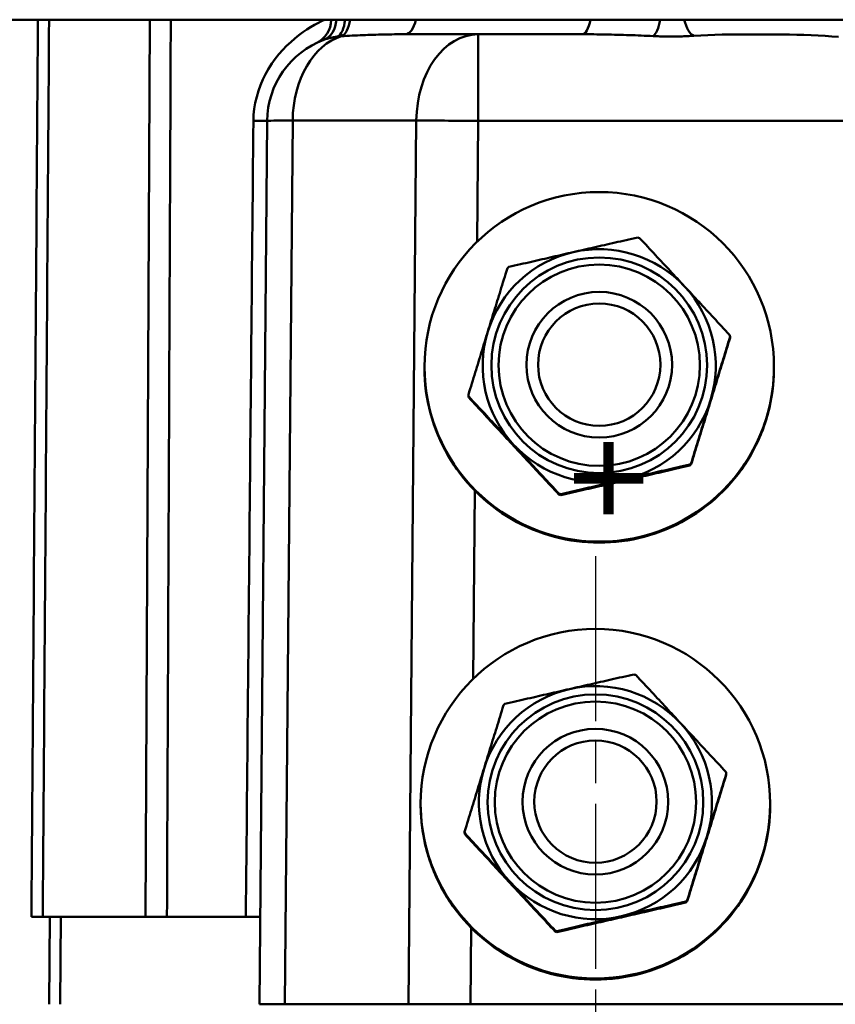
# Model space of a CAD drawing. Header units: millimetres. Extents: x 50 to 454, y 72 to 392.
# Tile 3 of 26: x 114 to 142, y 105 to 139. Entities that reach past the tile are written whole.
import ezdxf

# ---------------------------------------------------------------- set-up
doc = ezdxf.new("R2010")
doc.units = ezdxf.units.MM
doc.linetypes.add('CHAIN', pattern=[0.3543, 0.2362, -0.0295, 0.0591, -0.0295])
doc.linetypes.add('LONG_DASH_DOTTED', pattern=[0.3001, 0.2362, -0.0295, 0.0049, -0.0295])
for name, color, linetype, lineweight in [('Arêtes tangentes visibles(GABARIT)', 7, 'Continuous', 50), ('Arêtes visibles(GABARIT)', 7, 'Continuous', 50), ('Cotes(GABARIT)', 7, 'Continuous', 25), ('Marque de centre(GABARIT)', 7, 'LONG_DASH_DOTTED', 25), ('Symboles(GABARIT)', 7, 'Continuous', 25)]:
    doc.layers.add(name, color=color, linetype=linetype, lineweight=lineweight)
doc.styles.add('Arial', font='arial.ttf')
doc.styles.add('Courant-BSI', font='arial.ttf')
doc.dimstyles.new('MS-Relais', dxfattribs={"dimtxt": 3.5, "dimasz": 2.5, "dimexe": 2, "dimexo": 2, "dimgap": 0.3, "dimtad": 1, "dimtoh": 1, "dimrnd": 1e-08, "dimtxsty": 'Courant-BSI', "dimcen": 0.09, "dimdle": 6, "dimclrd": 7, "dimclre": 7, "dimclrt": 7, "dimazin": 2, "dimtfac": 0.571429, "dimtmove": 0, "dimatfit": 3, "dimfxl": 1, "dimtolj": 1, "dimlwd": 25, "dimlwe": 25, "dimarcsym": 0})

# ---------------------------------------------------------------- blocks, each defined once
blk = doc.blocks.new('*D17')
at = {"layer": 'Cotes(GABARIT)', "color": 7, "linetype": 'Continuous', "lineweight": 25}
for p, q in [((80.657, 112.534), (80.657, 72.462)), ((232.657, 106.784), (232.657, 72.462)), ((83.157, 74.462), (230.157, 74.462))]:
    blk.add_line(p, q, dxfattribs=at)
at = {"layer": 'Cotes(GABARIT)', "color": 7, "linetype": 'Continuous'}
for points in [[(83.157, 74.879), (83.157, 74.045), (80.657, 74.462)], [(230.157, 74.879), (230.157, 74.045), (232.657, 74.462)]]:
    blk.add_solid(points, dxfattribs=at)
at = {"layer": 'Defpoints', "color": 0, "linetype": 'Continuous'}
for p in [(80.657, 114.534), (232.657, 108.784), (232.657, 74.462)]:
    blk.add_point(p, dxfattribs=at)
at = {"layer": 'Cotes(GABARIT)', "color": 7, "linetype": 'Continuous', "lineweight": 25, "insert": (152.974, 78.336), "char_height": 3.5, "attachment_point": 1, "style": 'Courant-BSI'}
blk.add_mtext('\\A1;152', dxfattribs=at)
blk = doc.blocks.new('*D27')
at = {"layer": 'Cotes(GABARIT)', "color": 7, "linetype": 'Continuous', "lineweight": 25}
for p, q in [((80.657, 112.534), (80.657, 85.897)), ((156.657, 99.815), (156.657, 85.897)), ((154.157, 87.897), (83.157, 87.897))]:
    blk.add_line(p, q, dxfattribs=at)
at = {"layer": 'Cotes(GABARIT)', "color": 7, "linetype": 'Continuous'}
for points in [[(83.157, 88.314), (83.157, 87.481), (80.657, 87.897)], [(154.157, 88.314), (154.157, 87.481), (156.657, 87.897)]]:
    blk.add_solid(points, dxfattribs=at)
at = {"layer": 'Defpoints', "color": 0, "linetype": 'Continuous'}
for p in [(80.657, 114.534), (156.657, 101.815), (80.657, 87.897)]:
    blk.add_point(p, dxfattribs=at)
at = {"layer": 'Cotes(GABARIT)', "color": 7, "linetype": 'Continuous', "lineweight": 25, "insert": (116.687, 91.697), "char_height": 3.5, "attachment_point": 1, "style": 'Courant-BSI'}
blk.add_mtext('\\A1; \\fArial|b0|i0;\\H3.5000;=', dxfattribs=at)

msp = doc.modelspace()

# ---------------------------------------------------------------- linework, layer by layer
at = {"layer": 'Arêtes tangentes visibles(GABARIT)'}
for p, q in [((118.9101, 138.5343), (118.7571, 107.7343)), ((130.1754, 138.0343), (130.1754, 135.0605)), ((123.5466, 104.7343), (123.8113, 135.0713)), ((123.8113, 135.0713), (128.0543, 135.0713)), ((128.0543, 135.0713), (127.7895, 104.7343)), ((130.1392, 130.9063), (130.1754, 135.0605)), ((130.1754, 135.0605), (183.1395, 135.0605)), ((130.0083, 115.9074), (130.0647, 122.368)), ((115.4749, 107.7343), (115.451, 104.7343)), ((115.8282, 104.7343), (115.8521, 107.7343)), ((129.9108, 104.7343), (129.9338, 107.3692))]:
    msp.add_line(p, q, dxfattribs=at)
at = {"layer": 'Arêtes tangentes visibles(GABARIT)', "flags": 128}
for points in [[(115.0655, 138.5343), (115.0618, 138.0294), (115.0582, 137.5244), (115.0545, 137.0195), (115.0508, 136.5146), (115.0472, 136.0097), (115.0435, 135.5048), (115.0398, 134.9999), (115.0362, 134.4949), (115.0325, 133.99), (115.0288, 133.4851), (115.0252, 132.9802), (115.0215, 132.4753), (115.0178, 131.9703), (115.0142, 131.4654), (115.0105, 130.9605), (115.0068, 130.4556), (115.0031, 129.9507), (114.9995, 129.4458), (114.9958, 128.9408), (114.9921, 128.4359), (114.9885, 127.931), (114.9848, 127.4261), (114.9811, 126.9212), (114.9775, 126.4162), (114.9738, 125.9113), (114.9701, 125.4064), (114.9664, 124.9015), (114.9628, 124.3966), (114.9591, 123.8917), (114.9554, 123.3867), (114.9518, 122.8818), (114.9481, 122.3769), (114.9444, 121.872), (114.9407, 121.3671), (114.9371, 120.8621), (114.9334, 120.3572), (114.9297, 119.8523), (114.9261, 119.3474), (114.9224, 118.8425), (114.9187, 118.3376), (114.915, 117.8326), (114.9114, 117.3277), (114.9077, 116.8228), (114.904, 116.3179), (114.9003, 115.813), (114.8967, 115.308), (114.893, 114.8031), (114.8893, 114.2982), (114.8857, 113.7933), (114.882, 113.2884), (114.8783, 112.7835), (114.8746, 112.2785), (114.871, 111.7736), (114.8673, 111.2687), (114.8636, 110.7638), (114.8599, 110.2589), (114.8563, 109.7539), (114.8526, 109.249), (114.8489, 108.7441), (114.8452, 108.2392), (114.8416, 107.7343)], [(115.2312, 107.7343), (115.2348, 108.2392), (115.2383, 108.7441), (115.2419, 109.249), (115.2454, 109.7539), (115.249, 110.2589), (115.2526, 110.7638), (115.2561, 111.2687), (115.2597, 111.7736), (115.2632, 112.2785), (115.2668, 112.7835), (115.2703, 113.2884), (115.2739, 113.7933), (115.2774, 114.2982), (115.281, 114.8031), (115.2846, 115.308), (115.2881, 115.813), (115.2917, 116.3179), (115.2952, 116.8228), (115.2988, 117.3277), (115.3023, 117.8326), (115.3059, 118.3376), (115.3095, 118.8425), (115.313, 119.3474), (115.3166, 119.8523), (115.3201, 120.3572), (115.3237, 120.8621), (115.3272, 121.3671), (115.3308, 121.872), (115.3344, 122.3769), (115.3379, 122.8818), (115.3415, 123.3867), (115.345, 123.8917), (115.3486, 124.3966), (115.3521, 124.9015), (115.3557, 125.4064), (115.3592, 125.9113), (115.3628, 126.4162), (115.3664, 126.9212), (115.3699, 127.4261), (115.3735, 127.931), (115.377, 128.4359), (115.3806, 128.9408), (115.3841, 129.4458), (115.3877, 129.9507), (115.3912, 130.4556), (115.3948, 130.9605), (115.3984, 131.4654), (115.4019, 131.9703), (115.4055, 132.4753), (115.409, 132.9802), (115.4126, 133.4851), (115.4161, 133.99), (115.4197, 134.4949), (115.4232, 134.9999), (115.4268, 135.5048), (115.4304, 136.0097), (115.4339, 136.5146), (115.4375, 137.0195), (115.441, 137.5244), (115.4446, 138.0294), (115.4481, 138.5343)], [(119.4943, 107.7343), (119.4964, 108.2392), (119.4986, 108.7441), (119.5007, 109.249), (119.5029, 109.7539), (119.505, 110.2589), (119.5072, 110.7638), (119.5093, 111.2687), (119.5114, 111.7736), (119.5136, 112.2785), (119.5157, 112.7835), (119.5179, 113.2884), (119.52, 113.7933), (119.5222, 114.2982), (119.5243, 114.8031), (119.5265, 115.308), (119.5286, 115.813), (119.5308, 116.3179), (119.5329, 116.8228), (119.5351, 117.3277), (119.5372, 117.8326), (119.5394, 118.3376), (119.5415, 118.8425), (119.5437, 119.3474), (119.5458, 119.8523), (119.548, 120.3572), (119.5501, 120.8621), (119.5523, 121.3671), (119.5545, 121.872), (119.5566, 122.3769), (119.5588, 122.8818), (119.5609, 123.3867), (119.5631, 123.8917), (119.5652, 124.3966), (119.5674, 124.9015), (119.5695, 125.4064), (119.5717, 125.9113), (119.5739, 126.4162), (119.576, 126.9212), (119.5782, 127.4261), (119.5803, 127.931), (119.5825, 128.4359), (119.5846, 128.9408), (119.5868, 129.4458), (119.589, 129.9507), (119.5911, 130.4556), (119.5933, 130.9605), (119.5954, 131.4654), (119.5976, 131.9703), (119.5998, 132.4753), (119.6019, 132.9802), (119.6041, 133.4851), (119.6062, 133.99), (119.6084, 134.4949), (119.6106, 134.9999), (119.6127, 135.5048), (119.6149, 136.0097), (119.6171, 136.5146), (119.6192, 137.0195), (119.6214, 137.5244), (119.6236, 138.0294), (119.6257, 138.5343)], [(124.9081, 138.5343), (124.797, 138.4809), (124.6793, 138.4207), (124.5559, 138.3531), (124.4276, 138.2777), (124.2951, 138.1941), (124.1592, 138.1016), (124.0208, 137.9998), (123.8813, 137.8882), (123.7418, 137.7671), (123.6037, 137.6365), (123.4683, 137.4968), (123.3369, 137.3481), (123.2108, 137.1907), (123.0912, 137.0248), (122.9795, 136.8506), (122.8774, 136.6693), (122.7853, 136.4817), (122.7039, 136.2888), (122.6334, 136.0912), (122.5745, 135.8898), (122.5274, 135.6852), (122.4927, 135.4783), (122.4707, 135.2698), (122.462, 135.0605)], [(124.8814, 137.8441), (124.8972, 137.8499), (124.9133, 137.8556), (124.9297, 137.8612), (124.9464, 137.8667), (124.9635, 137.8721), (124.9809, 137.8773), (124.9986, 137.8825), (125.0165, 137.8875), (125.0348, 137.8925), (125.0534, 137.8973), (125.0723, 137.902), (125.0914, 137.9066), (125.1108, 137.9111), (125.1304, 137.9155), (125.1503, 137.9197), (125.1705, 137.9238), (125.1909, 137.9278), (125.2115, 137.9316), (125.2323, 137.9354), (125.2533, 137.939), (125.2745, 137.9424), (125.296, 137.9458), (125.3176, 137.949), (125.3395, 137.9521)], [(125.3395, 137.9521), (125.3457, 137.9529), (125.3518, 137.9538), (125.358, 137.9546), (125.3642, 137.9554), (125.3704, 137.9561), (125.3766, 137.9569), (125.3828, 137.9576), (125.389, 137.9584), (125.3952, 137.9591), (125.4014, 137.9598), (125.4076, 137.9605), (125.4138, 137.9611), (125.42, 137.9618), (125.4262, 137.9624), (125.4324, 137.963), (125.4386, 137.9636), (125.4448, 137.9642), (125.451, 137.9647), (125.4572, 137.9653), (125.4634, 137.9658), (125.4696, 137.9663), (125.4759, 137.9668), (125.4821, 137.9673), (125.4883, 137.9678)], [(125.4883, 137.9678), (125.5788, 137.973), (125.6694, 137.978), (125.7601, 137.9828), (125.8508, 137.9874), (125.9415, 137.9918), (126.0323, 137.996), (126.1232, 138), (126.2141, 138.0038), (126.3051, 138.0074), (126.3961, 138.0108), (126.4871, 138.0139), (126.5782, 138.0169), (126.6694, 138.0196), (126.7606, 138.0221), (126.8518, 138.0244), (126.9431, 138.0264), (127.0345, 138.0282), (127.1259, 138.0298), (127.2173, 138.0312), (127.3088, 138.0323), (127.4003, 138.0331), (127.4918, 138.0338), (127.5834, 138.0342), (127.6751, 138.0343)], [(133.7433, 138.0343), (133.8447, 138.0342), (133.9461, 138.0338), (134.0476, 138.0332), (134.1491, 138.0324), (134.2506, 138.0313), (134.3522, 138.03), (134.4538, 138.0285), (134.5555, 138.0267), (134.6571, 138.0247), (134.7588, 138.0225), (134.8605, 138.0201), (134.9623, 138.0175), (135.064, 138.0147), (135.1657, 138.0117), (135.2675, 138.0084), (135.3692, 138.005), (135.4709, 138.0014), (135.5727, 137.9975), (135.6744, 137.9935), (135.7761, 137.9893), (135.8777, 137.9849), (135.9794, 137.9803), (136.081, 137.9756), (136.1826, 137.9706)], [(136.1826, 137.9706), (136.2394, 137.9679), (136.2968, 137.9655), (136.3547, 137.9632), (136.4131, 137.9612), (136.472, 137.9595), (136.5311, 137.9581), (136.5905, 137.9569), (136.65, 137.956), (136.7096, 137.9555), (136.7692, 137.9553), (136.8286, 137.9554), (136.888, 137.9558), (136.9473, 137.9565), (137.0065, 137.9575), (137.0655, 137.9588), (137.1244, 137.9603), (137.183, 137.9622), (137.2413, 137.9643), (137.2992, 137.9667), (137.3566, 137.9693), (137.4134, 137.9721), (137.4695, 137.9751), (137.5249, 137.9783), (137.5796, 137.9816)], [(137.5795, 137.9823), (137.8184, 137.9963), (138.0615, 138.0074), (138.3084, 138.0159), (138.5585, 138.022), (138.8112, 138.0261), (139.066, 138.0285), (139.3224, 138.0296), (139.5797, 138.0295), (139.8374, 138.0286), (140.095, 138.0271), (140.3519, 138.0255), (140.6077, 138.0238), (140.862, 138.0212), (141.1143, 138.0173), (141.3639, 138.0117), (141.6102, 138.0039), (141.8525, 137.9935), (142.0902, 137.9799), (142.3226, 137.9628), (142.5495, 137.9414)], [(122.462, 135.0605), (122.4572, 134.5544), (122.4524, 134.0484), (122.4476, 133.5423), (122.4428, 133.0363), (122.438, 132.5303), (122.4332, 132.0242), (122.4284, 131.5182), (122.4237, 131.0121), (122.4189, 130.5061), (122.4141, 130.0001), (122.4093, 129.494), (122.4045, 128.988), (122.3997, 128.4819), (122.3949, 127.9759), (122.3901, 127.4698), (122.3853, 126.9638), (122.3805, 126.4578), (122.3757, 125.9517), (122.3709, 125.4457), (122.3661, 124.9396), (122.3613, 124.4336), (122.3565, 123.9276), (122.3517, 123.4215), (122.3469, 122.9155), (122.3421, 122.4094), (122.3373, 121.9034), (122.3325, 121.3974), (122.3277, 120.8913), (122.3229, 120.3853), (122.3181, 119.8792), (122.3133, 119.3732), (122.3085, 118.8672), (122.3036, 118.3611), (122.2988, 117.8551), (122.294, 117.349), (122.2892, 116.843), (122.2844, 116.337), (122.2796, 115.8309), (122.2748, 115.3249), (122.27, 114.8188), (122.2652, 114.3128), (122.2603, 113.8068), (122.2555, 113.3007), (122.2507, 112.7947), (122.2459, 112.2886), (122.2411, 111.7826), (122.2363, 111.2766), (122.2315, 110.7705), (122.2266, 110.2645), (122.2218, 109.7584), (122.217, 109.2524), (122.2122, 108.7464), (122.2074, 108.2403), (122.2025, 107.7343)]]:
    msp.add_lwpolyline(points, dxfattribs=at)
at = {"layer": 'Arêtes tangentes visibles(GABARIT)'}
for centre, major_axis, ratio, start_param, end_param in [((124.2037, 138.6414), (0.4322, -0.9018), 0.9155493, 0, 1.0483129), ((124.5311, 138.7808), (0.3503, -0.9366), 0.7443522, 0, 1.0429326), ((125.1418, 138.9247), (0.1365, -0.9906), 0.4578083, 0.1380766, 1.1035427), ((125.3402, 138.9456), (0.073, -0.9973), 0.4577846, 0.1673192, 1.1124164), ((127.6751, 139.0343), (0, -1), 0.4250226, 0, 1.0471976), ((133.7433, 139.0343), (0, -1), 0.3360329, 0, 1.0471976), ((136.1826, 138.9494), (-0.0659, -0.9978), 0.3001876, 0.2164726, 1.1616015), ((137.5796, 138.9641), (0.0823, -0.9966), 0.3977213, 5.1251622, 6.0784291), ((125.9325, 135.0343), (0, 3), 0.7071068, 0.2109556, 1.5584553), ((130.1754, 135.0343), (0, 3), 0.7071068, 0, 1.5584553), ((121.9326, 135.0692), (1, -0.0087), 0.0048409, 5.2702709, 6.2831853), ((125.9325, 135.0343), (-2.9999, 0.0262), 0.0087262, 5.4978252, 6.2831853), ((130.1754, 135.0343), (2.9999, -0.0262), 0.0087262, 1.5708725, 2.3562326)]:
    msp.add_ellipse(centre, major_axis=major_axis, ratio=ratio, start_param=start_param, end_param=end_param, dxfattribs=at)
for centre, major_axis in [((134.335, 126.6707), (3.7014, 0)), ((134.335, 126.6725), (3.4552, 0)), ((134.2042, 111.6718), (3.7014, 0)), ((134.2042, 111.6736), (3.4552, 0))]:
    msp.add_ellipse(centre, major_axis=major_axis, ratio=0.9999619, dxfattribs=at)
at = {"layer": 'Arêtes visibles(GABARIT)'}
for p, q in [((109.3051, 138.5343), (204.0099, 138.5343)), ((130.1754, 138.0343), (127.6751, 138.0343)), ((133.7433, 138.0343), (130.1754, 138.0343)), ((122.9326, 135.0605), (122.6679, 104.7343)), ((138.8264, 127.6145), (138.8264, 127.6469)), ((128.335, 126.6175), (128.335, 126.6088)), ((128.335, 126.5913), (128.335, 126.5826)), ((131.835, 126.6725), (131.835, 126.6882)), ((136.835, 126.6725), (136.835, 126.6882)), ((140.335, 126.6175), (140.335, 126.6088)), ((140.335, 126.5913), (140.335, 126.5826)), ((129.8437, 125.6265), (129.8437, 125.6589)), ((129.8584, 125.595), (129.8584, 125.5627)), ((137.4416, 123.2281), (137.4416, 123.2605)), ((137.4896, 123.3051), (137.4896, 123.2727)), ((132.9503, 122.2341), (132.9503, 122.2665)), ((133.0129, 122.2472), (133.0129, 122.2148)), ((138.6955, 112.6157), (138.6955, 112.648)), ((128.2042, 111.6187), (128.2042, 111.6099)), ((128.2042, 111.5925), (128.2042, 111.5838)), ((131.7042, 111.6736), (131.7042, 111.6894)), ((136.7042, 111.6736), (136.7042, 111.6894)), ((140.2042, 111.6187), (140.2042, 111.6099)), ((140.2042, 111.5925), (140.2042, 111.5838)), ((129.7128, 110.6277), (129.7128, 110.66)), ((129.7275, 110.5962), (129.7275, 110.5638)), ((137.3107, 108.2292), (137.3107, 108.2616)), ((137.3587, 108.3062), (137.3587, 108.2738)), ((114.8416, 107.7343), (115.4749, 107.7343)), ((115.8521, 107.7343), (115.4749, 107.7343)), ((115.8521, 107.7343), (122.6941, 107.7343)), ((132.8194, 107.2352), (132.8194, 107.2676)), ((132.882, 107.2483), (132.882, 107.216)), ((123.5466, 104.7343), (122.6679, 104.7343)), ((123.5466, 104.7343), (127.7895, 104.7343)), ((129.9108, 104.7343), (127.7895, 104.7343)), ((129.9108, 104.7343), (183.4042, 104.7343))]:
    msp.add_line(p, q, dxfattribs=at)
at = {"layer": 'Arêtes visibles(GABARIT)', "flags": 128}
for points in [[(133.4429, 130.555), (133.5317, 130.5753), (133.6204, 130.5956), (133.7089, 130.6158), (133.7974, 130.636), (133.8858, 130.6562), (133.9744, 130.6764), (134.063, 130.6966), (134.1519, 130.7169), (134.241, 130.7372), (134.3305, 130.7576), (134.4204, 130.778), (134.5107, 130.7986), (134.6016, 130.8192), (134.6931, 130.84), (134.7852, 130.861), (134.8781, 130.8821), (134.9718, 130.9033), (135.0665, 130.9248), (135.162, 130.9465), (135.2586, 130.9684), (135.3564, 130.9905), (135.4553, 131.0129), (135.5556, 131.0356), (135.6572, 131.0586)], [(135.7198, 131.0393), (135.7908, 130.9632), (135.8608, 130.8881), (135.9298, 130.814), (135.9981, 130.7407), (136.0655, 130.6683), (136.1323, 130.5967), (136.1983, 130.5258), (136.2638, 130.4555), (136.3286, 130.3858), (136.393, 130.3167), (136.4568, 130.2481), (136.5203, 130.1799), (136.5833, 130.1121), (136.6461, 130.0447), (136.7085, 129.9776), (136.7708, 129.9107), (136.8328, 129.8439), (136.8947, 129.7774), (136.9565, 129.7109), (137.0183, 129.6444), (137.08, 129.578), (137.1418, 129.5115), (137.2037, 129.4449), (137.2658, 129.3781)], [(131.2285, 130.0453), (131.3301, 130.0688), (131.4304, 130.092), (131.5293, 130.1149), (131.6271, 130.1375), (131.7237, 130.1598), (131.8193, 130.1818), (131.9139, 130.2037), (132.0076, 130.2253), (132.1005, 130.2467), (132.1927, 130.2679), (132.2841, 130.289), (132.375, 130.3099), (132.4654, 130.3307), (132.5552, 130.3514), (132.6447, 130.372), (132.7338, 130.3924), (132.8227, 130.4129), (132.9114, 130.4332), (132.9999, 130.4535), (133.0884, 130.4738), (133.1768, 130.4941), (133.2653, 130.5144), (133.354, 130.5347), (133.4429, 130.555)], [(130.5121, 127.8328), (130.5389, 127.92), (130.5657, 128.0069), (130.5924, 128.0936), (130.6191, 128.1803), (130.6458, 128.267), (130.6726, 128.3537), (130.6993, 128.4406), (130.7261, 128.5276), (130.753, 128.6149), (130.78, 128.7026), (130.8072, 128.7906), (130.8344, 128.879), (130.8619, 128.968), (130.8895, 129.0575), (130.9173, 129.1477), (130.9453, 129.2386), (130.9736, 129.3303), (131.0022, 129.4229), (131.031, 129.5164), (131.0602, 129.6109), (131.0897, 129.7066), (131.1196, 129.8033), (131.1498, 129.9014), (131.1805, 130.0007)], [(137.2658, 129.3781), (137.3278, 129.3113), (137.3897, 129.2446), (137.4515, 129.1781), (137.5133, 129.1116), (137.575, 129.045), (137.6369, 128.9784), (137.6988, 128.9117), (137.7608, 128.8449), (137.823, 128.7778), (137.8855, 128.7104), (137.9482, 128.6428), (138.0113, 128.5748), (138.0748, 128.5063), (138.1386, 128.4374), (138.203, 128.368), (138.2678, 128.298), (138.3333, 128.2274), (138.3993, 128.1561), (138.466, 128.0841), (138.5335, 128.0113), (138.6017, 127.9376), (138.6708, 127.863), (138.7408, 127.7874), (138.8117, 127.7108)], [(129.8437, 125.6589), (129.8744, 125.7588), (129.9047, 125.8573), (129.9345, 125.9545), (129.964, 126.0506), (129.9932, 126.1455), (130.022, 126.2394), (130.0506, 126.3323), (130.0789, 126.4244), (130.1069, 126.5156), (130.1348, 126.6061), (130.1624, 126.696), (130.1898, 126.7852), (130.2171, 126.8739), (130.2442, 126.9621), (130.2712, 127.0499), (130.2981, 127.1374), (130.3249, 127.2246), (130.3517, 127.3116), (130.3784, 127.3984), (130.4051, 127.4852), (130.4318, 127.572), (130.4585, 127.6588), (130.4853, 127.7457), (130.5121, 127.8328)], [(138.8264, 127.6469), (138.7957, 127.5475), (138.7654, 127.4495), (138.7356, 127.3527), (138.7061, 127.2571), (138.6769, 127.1626), (138.648, 127.0691), (138.6195, 126.9765), (138.5912, 126.8848), (138.5632, 126.7939), (138.5353, 126.7037), (138.5077, 126.6141), (138.4803, 126.5252), (138.453, 126.4367), (138.4259, 126.3487), (138.3989, 126.2611), (138.372, 126.1738), (138.3452, 126.0868), (138.3184, 125.9999), (138.2917, 125.9132), (138.265, 125.8265), (138.2383, 125.7398), (138.2116, 125.653), (138.1848, 125.5661), (138.158, 125.479)], [(138.158, 125.4406), (138.1848, 125.5277), (138.2116, 125.6147), (138.2383, 125.7015), (138.265, 125.7882), (138.2917, 125.875), (138.3184, 125.9619), (138.3452, 126.0489), (138.372, 126.1361), (138.3989, 126.2235), (138.4259, 126.3114), (138.453, 126.3996), (138.4803, 126.4883), (138.5077, 126.5775), (138.5353, 126.6673), (138.5632, 126.7578), (138.5912, 126.849), (138.6195, 126.9411), (138.648, 127.034), (138.6769, 127.1279), (138.7061, 127.2229), (138.7356, 127.3189), (138.7654, 127.4162), (138.7957, 127.5147), (138.8264, 127.6145)], [(131.4043, 123.9338), (131.3423, 124.0005), (131.2804, 124.0672), (131.2186, 124.1337), (131.1568, 124.2001), (131.095, 124.2666), (131.0332, 124.333), (130.9713, 124.3996), (130.9093, 124.4663), (130.8471, 124.5332), (130.7846, 124.6004), (130.7218, 124.6678), (130.6588, 124.7356), (130.5953, 124.8038), (130.5315, 124.8724), (130.4671, 124.9415), (130.4023, 125.0112), (130.3368, 125.0814), (130.2708, 125.1524), (130.2041, 125.224), (130.1366, 125.2964), (130.0684, 125.3697), (129.9993, 125.4438), (129.9293, 125.5189), (129.8584, 125.595)], [(129.8584, 125.5627), (129.9293, 125.486), (129.9993, 125.4104), (130.0684, 125.3358), (130.1366, 125.2622), (130.2041, 125.1893), (130.2708, 125.1173), (130.3368, 125.046), (130.4023, 124.9754), (130.4671, 124.9054), (130.5315, 124.836), (130.5953, 124.7671), (130.6588, 124.6987), (130.7218, 124.6307), (130.7846, 124.563), (130.8471, 124.4957), (130.9093, 124.4286), (130.9713, 124.3617), (131.0332, 124.295), (131.095, 124.2284), (131.1568, 124.1619), (131.2186, 124.0954), (131.2804, 124.0288), (131.3423, 123.9622), (131.4043, 123.8954)], [(138.158, 125.479), (138.1311, 125.3919), (138.1044, 125.3049), (138.0777, 125.2181), (138.051, 125.1314), (138.0243, 125.0446), (137.9975, 124.9577), (137.9708, 124.8707), (137.944, 124.7835), (137.917, 124.6961), (137.89, 124.6083), (137.8629, 124.52), (137.8356, 124.4313), (137.8082, 124.3421), (137.7806, 124.2523), (137.7528, 124.1618), (137.7247, 124.0706), (137.6965, 123.9785), (137.6679, 123.8856), (137.639, 123.7917), (137.6099, 123.6967), (137.5804, 123.6007), (137.5505, 123.5035), (137.5203, 123.4049), (137.4896, 123.3051)], [(137.4896, 123.2727), (137.5203, 123.3721), (137.5505, 123.4701), (137.5804, 123.5669), (137.6099, 123.6625), (137.639, 123.757), (137.6679, 123.8505), (137.6965, 123.9431), (137.7247, 124.0348), (137.7528, 124.1257), (137.7806, 124.2159), (137.8082, 124.3055), (137.8356, 124.3944), (137.8629, 124.4829), (137.89, 124.5709), (137.917, 124.6585), (137.944, 124.7458), (137.9708, 124.8329), (137.9975, 124.9197), (138.0243, 125.0065), (138.051, 125.0931), (138.0777, 125.1798), (138.1044, 125.2666), (138.1311, 125.3535), (138.158, 125.4406)], [(132.9503, 122.2665), (132.8793, 122.3431), (132.8093, 122.4187), (132.7402, 122.4933), (132.672, 122.5669), (132.6045, 122.6398), (132.5378, 122.7118), (132.4718, 122.7831), (132.4063, 122.8537), (132.3415, 122.9237), (132.2771, 122.9931), (132.2133, 123.062), (132.1498, 123.1304), (132.0868, 123.1984), (132.024, 123.2661), (131.9615, 123.3334), (131.8993, 123.4005), (131.8373, 123.4674), (131.7754, 123.5341), (131.7136, 123.6007), (131.6518, 123.6672), (131.59, 123.7337), (131.5282, 123.8003), (131.4663, 123.867), (131.4043, 123.9338)], [(131.4043, 123.8954), (131.4663, 123.8286), (131.5282, 123.762), (131.59, 123.6954), (131.6518, 123.629), (131.7136, 123.5626), (131.7754, 123.4961), (131.8373, 123.4295), (131.8993, 123.3628), (131.9615, 123.2959), (132.024, 123.2287), (132.0868, 123.1613), (132.1498, 123.0935), (132.2133, 123.0253), (132.2771, 122.9567), (132.3415, 122.8876), (132.4063, 122.8179), (132.4718, 122.7477), (132.5378, 122.6768), (132.6045, 122.6051), (132.672, 122.5327), (132.7402, 122.4595), (132.8093, 122.3853), (132.8793, 122.3102), (132.9503, 122.2341)], [(137.4416, 123.2605), (137.3399, 123.2375), (137.2397, 123.2148), (137.1408, 123.1924), (137.043, 123.1702), (136.9464, 123.1483), (136.8508, 123.1266), (136.7562, 123.1052), (136.6625, 123.0839), (136.5696, 123.0628), (136.4774, 123.0419), (136.386, 123.0211), (136.2951, 123.0004), (136.2047, 122.9799), (136.1149, 122.9594), (136.0254, 122.939), (135.9363, 122.9187), (135.8474, 122.8985), (135.7587, 122.8783), (135.6702, 122.8581), (135.5817, 122.8379), (135.4933, 122.8177), (135.4048, 122.7974), (135.3161, 122.7772), (135.2272, 122.7568)], [(135.2272, 122.7184), (135.3161, 122.7388), (135.4048, 122.7591), (135.4933, 122.7794), (135.5817, 122.7996), (135.6702, 122.8199), (135.7587, 122.8402), (135.8474, 122.8606), (135.9363, 122.881), (136.0254, 122.9015), (136.1149, 122.922), (136.2047, 122.9427), (136.2951, 122.9635), (136.386, 122.9844), (136.4774, 123.0055), (136.5696, 123.0267), (136.6625, 123.0482), (136.7562, 123.0698), (136.8508, 123.0916), (136.9464, 123.1137), (137.043, 123.136), (137.1408, 123.1586), (137.2397, 123.1814), (137.3399, 123.2046), (137.4416, 123.2281)], [(135.2272, 122.7568), (135.1384, 122.7365), (135.0497, 122.7162), (134.9612, 122.6959), (134.8727, 122.6756), (134.7843, 122.6554), (134.6957, 122.635), (134.6071, 122.6147), (134.5182, 122.5943), (134.4291, 122.5738), (134.3396, 122.5532), (134.2497, 122.5326), (134.1594, 122.5118), (134.0685, 122.4908), (133.977, 122.4698), (133.8849, 122.4485), (133.792, 122.4271), (133.6982, 122.4055), (133.6036, 122.3837), (133.5081, 122.3616), (133.4114, 122.3393), (133.3137, 122.3167), (133.2147, 122.2939), (133.1145, 122.2707), (133.0129, 122.2472)], [(133.0129, 122.2148), (133.1145, 122.2378), (133.2147, 122.2605), (133.3137, 122.2829), (133.4114, 122.3051), (133.5081, 122.327), (133.6036, 122.3486), (133.6982, 122.3701), (133.792, 122.3914), (133.8849, 122.4125), (133.977, 122.4334), (134.0685, 122.4542), (134.1594, 122.4749), (134.2497, 122.4954), (134.3396, 122.5159), (134.4291, 122.5362), (134.5182, 122.5565), (134.6071, 122.5768), (134.6957, 122.597), (134.7843, 122.6172), (134.8727, 122.6374), (134.9612, 122.6576), (135.0497, 122.6778), (135.1384, 122.6981), (135.2272, 122.7184)], [(133.312, 115.5561), (133.4008, 115.5765), (133.4895, 115.5967), (133.578, 115.617), (133.6665, 115.6372), (133.7549, 115.6574), (133.8435, 115.6776), (133.9321, 115.6978), (134.021, 115.718), (134.1101, 115.7383), (134.1996, 115.7587), (134.2895, 115.7792), (134.3798, 115.7997), (134.4707, 115.8204), (134.5622, 115.8412), (134.6543, 115.8621), (134.7472, 115.8832), (134.8409, 115.9045), (134.9356, 115.9259), (135.0311, 115.9476), (135.1278, 115.9695), (135.2255, 115.9917), (135.3245, 116.0141), (135.4247, 116.0368), (135.5263, 116.0598)], [(135.5889, 116.0405), (135.6599, 115.9644), (135.7299, 115.8893), (135.799, 115.8151), (135.8672, 115.7419), (135.9346, 115.6695), (136.0014, 115.5978), (136.0674, 115.5269), (136.1329, 115.4566), (136.1977, 115.387), (136.2621, 115.3179), (136.3259, 115.2492), (136.3894, 115.1811), (136.4524, 115.1133), (136.5152, 115.0459), (136.5776, 114.9787), (136.6399, 114.9118), (136.7019, 114.8451), (136.7638, 114.7785), (136.8256, 114.712), (136.8874, 114.6456), (136.9492, 114.5791), (137.011, 114.5126), (137.0729, 114.446), (137.1349, 114.3792)], [(131.0976, 115.0465), (131.1992, 115.07), (131.2995, 115.0932), (131.3984, 115.116), (131.4962, 115.1386), (131.5928, 115.1609), (131.6884, 115.183), (131.783, 115.2048), (131.8767, 115.2264), (131.9696, 115.2479), (132.0618, 115.2691), (132.1532, 115.2902), (132.2441, 115.3111), (132.3345, 115.3319), (132.4243, 115.3525), (132.5138, 115.3731), (132.6029, 115.3936), (132.6918, 115.414), (132.7805, 115.4344), (132.869, 115.4547), (132.9575, 115.475), (133.0459, 115.4952), (133.1344, 115.5155), (133.2231, 115.5358), (133.312, 115.5561)], [(130.3812, 112.834), (130.408, 112.9211), (130.4348, 113.008), (130.4615, 113.0948), (130.4882, 113.1815), (130.5149, 113.2681), (130.5417, 113.3549), (130.5684, 113.4417), (130.5952, 113.5288), (130.6221, 113.6161), (130.6492, 113.7037), (130.6763, 113.7917), (130.7036, 113.8801), (130.731, 113.9691), (130.7586, 114.0587), (130.7864, 114.1489), (130.8145, 114.2398), (130.8427, 114.3315), (130.8713, 114.4241), (130.9001, 114.5176), (130.9293, 114.6121), (130.9588, 114.7077), (130.9887, 114.8045), (131.0189, 114.9025), (131.0496, 115.0019)], [(137.1349, 114.3792), (137.1969, 114.3124), (137.2588, 114.2458), (137.3206, 114.1792), (137.3824, 114.1127), (137.4442, 114.0462), (137.506, 113.9796), (137.5679, 113.9129), (137.6299, 113.846), (137.6921, 113.7789), (137.7546, 113.7116), (137.8173, 113.6439), (137.8804, 113.5759), (137.9439, 113.5075), (138.0077, 113.4386), (138.0721, 113.3692), (138.1369, 113.2992), (138.2024, 113.2286), (138.2684, 113.1573), (138.3351, 113.0852), (138.4026, 113.0124), (138.4708, 112.9387), (138.5399, 112.8641), (138.6099, 112.7886), (138.6808, 112.7119)], [(129.7128, 110.66), (129.7435, 110.7599), (129.7738, 110.8584), (129.8036, 110.9557), (129.8331, 111.0517), (129.8623, 111.1466), (129.8912, 111.2405), (129.9197, 111.3335), (129.948, 111.4255), (129.976, 111.5168), (130.0039, 111.6073), (130.0315, 111.6971), (130.0589, 111.7863), (130.0862, 111.875), (130.1133, 111.9632), (130.1403, 112.051), (130.1672, 112.1385), (130.194, 112.2257), (130.2208, 112.3127), (130.2475, 112.3996), (130.2742, 112.4863), (130.3009, 112.5731), (130.3276, 112.6599), (130.3544, 112.7469), (130.3812, 112.834)], [(138.6955, 112.648), (138.6648, 112.5487), (138.6345, 112.4506), (138.6047, 112.3539), (138.5752, 112.2583), (138.546, 112.1637), (138.5171, 112.0702), (138.4886, 111.9777), (138.4603, 111.8859), (138.4323, 111.795), (138.4044, 111.7048), (138.3768, 111.6153), (138.3494, 111.5263), (138.3221, 111.4379), (138.295, 111.3499), (138.268, 111.2622), (138.2411, 111.1749), (138.2143, 111.0879), (138.1875, 111.001), (138.1608, 110.9143), (138.1341, 110.8276), (138.1074, 110.7409), (138.0807, 110.6542), (138.0539, 110.5673), (138.0271, 110.4801)], [(138.0271, 110.4417), (138.0539, 110.5289), (138.0807, 110.6158), (138.1074, 110.7026), (138.1341, 110.7894), (138.1608, 110.8762), (138.1875, 110.963), (138.2143, 111.05), (138.2411, 111.1372), (138.268, 111.2247), (138.295, 111.3125), (138.3221, 111.4007), (138.3494, 111.4894), (138.3768, 111.5786), (138.4044, 111.6685), (138.4323, 111.7589), (138.4603, 111.8502), (138.4886, 111.9422), (138.5171, 112.0352), (138.546, 112.1291), (138.5752, 112.224), (138.6047, 112.3201), (138.6345, 112.4173), (138.6648, 112.5158), (138.6955, 112.6157)], [(131.2734, 108.9349), (131.2114, 109.0017), (131.1495, 109.0683), (131.0877, 109.1348), (131.0259, 109.2013), (130.9641, 109.2677), (130.9023, 109.3342), (130.8404, 109.4008), (130.7784, 109.4675), (130.7162, 109.5344), (130.6537, 109.6015), (130.591, 109.669), (130.5279, 109.7367), (130.4644, 109.8049), (130.4006, 109.8735), (130.3362, 109.9426), (130.2714, 110.0123), (130.2059, 110.0826), (130.1399, 110.1535), (130.0732, 110.2251), (130.0057, 110.2975), (129.9375, 110.3708), (129.8684, 110.4449), (129.7984, 110.52), (129.7275, 110.5962)], [(129.7275, 110.5638), (129.7984, 110.4872), (129.8684, 110.4116), (129.9375, 110.337), (130.0057, 110.2633), (130.0732, 110.1905), (130.1399, 110.1185), (130.2059, 110.0472), (130.2714, 109.9766), (130.3362, 109.9066), (130.4006, 109.8372), (130.4644, 109.7683), (130.5279, 109.6998), (130.591, 109.6318), (130.6537, 109.5642), (130.7162, 109.4968), (130.7784, 109.4297), (130.8404, 109.3629), (130.9023, 109.2962), (130.9641, 109.2296), (131.0259, 109.163), (131.0877, 109.0965), (131.1495, 109.0299), (131.2114, 108.9633), (131.2734, 108.8965)], [(138.0271, 110.4801), (138.0003, 110.393), (137.9735, 110.3061), (137.9468, 110.2193), (137.9201, 110.1325), (137.8934, 110.0457), (137.8666, 109.9589), (137.8399, 109.8719), (137.8131, 109.7847), (137.7862, 109.6972), (137.7591, 109.6094), (137.732, 109.5212), (137.7048, 109.4325), (137.6773, 109.3433), (137.6497, 109.2534), (137.6219, 109.1629), (137.5939, 109.0717), (137.5656, 108.9796), (137.537, 108.8867), (137.5082, 108.7928), (137.479, 108.6979), (137.4495, 108.6018), (137.4196, 108.5046), (137.3894, 108.4061), (137.3587, 108.3062)], [(137.3587, 108.2738), (137.3894, 108.3732), (137.4196, 108.4713), (137.4495, 108.568), (137.479, 108.6636), (137.5082, 108.7582), (137.537, 108.8517), (137.5656, 108.9442), (137.5939, 109.0359), (137.6219, 109.1269), (137.6497, 109.2171), (137.6773, 109.3066), (137.7048, 109.3956), (137.732, 109.484), (137.7591, 109.572), (137.7862, 109.6596), (137.8131, 109.7469), (137.8399, 109.834), (137.8666, 109.9209), (137.8934, 110.0076), (137.9201, 110.0943), (137.9468, 110.181), (137.9735, 110.2677), (138.0003, 110.3546), (138.0271, 110.4417)], [(132.8194, 107.2676), (132.7484, 107.3442), (132.6784, 107.4198), (132.6094, 107.4944), (132.5411, 107.5681), (132.4737, 107.6409), (132.4069, 107.7129), (132.3409, 107.7842), (132.2754, 107.8548), (132.2106, 107.9248), (132.1462, 107.9942), (132.0824, 108.0631), (132.0189, 108.1316), (131.9559, 108.1996), (131.8931, 108.2672), (131.8307, 108.3346), (131.7684, 108.4017), (131.7064, 108.4685), (131.6445, 108.5352), (131.5827, 108.6018), (131.5209, 108.6684), (131.4592, 108.7349), (131.3973, 108.8015), (131.3354, 108.8681), (131.2734, 108.9349)], [(131.2734, 108.8965), (131.3354, 108.8297), (131.3973, 108.7631), (131.4592, 108.6966), (131.5209, 108.6301), (131.5827, 108.5637), (131.6445, 108.4972), (131.7064, 108.4306), (131.7684, 108.3639), (131.8307, 108.297), (131.8931, 108.2299), (131.9559, 108.1624), (132.0189, 108.0947), (132.0824, 108.0265), (132.1462, 107.9579), (132.2106, 107.8888), (132.2754, 107.8191), (132.3409, 107.7488), (132.4069, 107.6779), (132.4737, 107.6063), (132.5411, 107.5338), (132.6094, 107.4606), (132.6784, 107.3865), (132.7484, 107.3114), (132.8194, 107.2352)], [(137.3107, 108.2616), (137.2091, 108.2386), (137.1088, 108.2159), (137.0099, 108.1935), (136.9121, 108.1714), (136.8155, 108.1495), (136.7199, 108.1278), (136.6253, 108.1063), (136.5316, 108.085), (136.4387, 108.064), (136.3465, 108.043), (136.2551, 108.0222), (136.1642, 108.0016), (136.0738, 107.981), (135.984, 107.9606), (135.8945, 107.9402), (135.8054, 107.9199), (135.7165, 107.8996), (135.6278, 107.8794), (135.5393, 107.8592), (135.4508, 107.839), (135.3624, 107.8188), (135.2739, 107.7986), (135.1852, 107.7783), (135.0963, 107.758)], [(135.0963, 107.7196), (135.1852, 107.7399), (135.2739, 107.7602), (135.3624, 107.7805), (135.4508, 107.8008), (135.5393, 107.8211), (135.6278, 107.8414), (135.7165, 107.8617), (135.8054, 107.8821), (135.8945, 107.9026), (135.984, 107.9232), (136.0738, 107.9439), (136.1642, 107.9646), (136.2551, 107.9856), (136.3465, 108.0066), (136.4387, 108.0279), (136.5316, 108.0493), (136.6253, 108.0709), (136.7199, 108.0927), (136.8155, 108.1148), (136.9121, 108.1371), (137.0099, 108.1597), (137.1088, 108.1826), (137.2091, 108.2057), (137.3107, 108.2292)], [(135.0963, 107.758), (135.0075, 107.7376), (134.9188, 107.7173), (134.8303, 107.6971), (134.7418, 107.6768), (134.6534, 107.6565), (134.5648, 107.6362), (134.4762, 107.6158), (134.3873, 107.5954), (134.2982, 107.5749), (134.2087, 107.5544), (134.1188, 107.5337), (134.0285, 107.5129), (133.9376, 107.492), (133.8461, 107.4709), (133.754, 107.4497), (133.6611, 107.4283), (133.5674, 107.4067), (133.4727, 107.3848), (133.3772, 107.3628), (133.2805, 107.3404), (133.1828, 107.3179), (133.0839, 107.295), (132.9836, 107.2718), (132.882, 107.2483)], [(132.882, 107.216), (132.9836, 107.239), (133.0839, 107.2616), (133.1828, 107.2841), (133.2805, 107.3062), (133.3772, 107.3281), (133.4727, 107.3498), (133.5674, 107.3712), (133.6611, 107.3925), (133.754, 107.4136), (133.8461, 107.4345), (133.9376, 107.4553), (134.0285, 107.476), (134.1188, 107.4966), (134.2087, 107.517), (134.2982, 107.5374), (134.3873, 107.5577), (134.4762, 107.5779), (134.5648, 107.5982), (134.6534, 107.6184), (134.7418, 107.6386), (134.8303, 107.6588), (134.9188, 107.679), (135.0075, 107.6993), (135.0963, 107.7196)]]:
    msp.add_lwpolyline(points, dxfattribs=at)
at = {"layer": 'Arêtes visibles(GABARIT)'}
msp.add_arc((125.9325, 135.0343), 3, 110.50854, 179.5, dxfattribs=at)
for centre, major_axis in [((134.335, 126.6175), (6, 0)), ((134.335, 126.6882), (-2.5, 0)), ((134.335, 126.6917), (-2.1, 0)), ((134.2042, 111.6187), (6, 0)), ((134.2042, 111.6894), (-2.5, 0)), ((134.2042, 111.6928), (-2.1, 0))]:
    msp.add_ellipse(centre, major_axis=major_axis, ratio=0.9999619, dxfattribs=at)
for centre, major_axis, start_param, end_param in [((134.335, 126.6559), (4, 0), 0.7485367, 1.7957342), ((134.335, 126.6529), (-4.6, 0), 4.4066045, 4.4208517), ((134.335, 126.6559), (-4, 0), 4.9373269, 5.9845244), ((134.335, 126.6529), (-4.6, 0), 5.453802, 5.4680493), ((134.335, 126.6559), (4, 0), 5.9845244, 7.031722), ((134.335, 126.6559), (-4, 0), 5.9845244, 7.031722), ((134.335, 126.6529), (4.6, 0), 0.2178143, 0.2320615), ((134.335, 126.5913), (-6, 0), 6.2817308, 9.4262324), ((134.335, 126.6088), (-6, 0), 0, 3.1415927), ((134.335, 126.5826), (-6, 0), 0, 3.1415927), ((134.335, 126.6529), (-4.6, 0), 0.2178143, 0.2320615), ((134.335, 126.6205), (-4.6, 0), 0.2178143, 0.2320615), ((134.335, 126.6559), (4, 0), 4.9373269, 5.9845244), ((134.335, 126.6559), (-4, 0), 0.7485367, 1.7957342), ((134.335, 126.6529), (4.6, 0), 5.453802, 5.4680493), ((134.335, 126.6205), (-4.6, 0), 2.3122094, 2.3264566), ((134.335, 126.6529), (4.6, 0), 4.4066045, 4.4208517), ((134.335, 126.6205), (-4.6, 0), 1.2650118, 1.2792591), ((134.2042, 111.654), (-4.6, 0), 4.4066045, 4.4208517), ((134.2042, 111.6571), (4, 0), 0.7485367, 1.7957342), ((134.2042, 111.6571), (-4, 0), 4.9373269, 5.9845244), ((134.2042, 111.654), (-4.6, 0), 5.453802, 5.4680493), ((134.2042, 111.6571), (4, 0), 5.9845244, 7.031722), ((134.2042, 111.6571), (-4, 0), 5.9845244, 7.031722), ((134.2042, 111.654), (4.6, 0), 0.2178143, 0.2320615), ((134.2042, 111.5925), (-6, 0), 6.2817308, 9.4262324), ((134.2042, 111.6099), (-6, 0), 0, 3.1415927), ((134.2042, 111.5838), (-6, 0), 0, 3.1415927), ((134.2042, 111.654), (-4.6, 0), 0.2178143, 0.2320615), ((134.2042, 111.6217), (-4.6, 0), 0.2178143, 0.2320615), ((134.2042, 111.6571), (4, 0), 4.9373269, 5.9845244), ((134.2042, 111.6571), (-4, 0), 0.7485367, 1.7957342), ((134.2042, 111.654), (4.6, 0), 5.453802, 5.4680493), ((134.2042, 111.6217), (-4.6, 0), 2.3122094, 2.3264566), ((134.2042, 111.654), (4.6, 0), 4.4066045, 4.4208517), ((134.2042, 111.6217), (-4.6, 0), 1.2650118, 1.2792591)]:
    msp.add_ellipse(centre, major_axis=major_axis, ratio=0.9999619, start_param=start_param, end_param=end_param, dxfattribs=at)
at = {"layer": 'Marque de centre(GABARIT)', "linetype": 'CHAIN', "ltscale": 23.990969}
msp.add_line((134.2042, 120.1187), (134.2042, 103.1187), dxfattribs=at)

# ---------------------------------------------------------------- texts
at = {"layer": 'Symboles(GABARIT)', "color": 7, "insert": (133.23, 121.1017), "char_height": 3.5, "width": 50.2344, "attachment_point": 7, "style": 'Arial'}
msp.add_mtext('+        M        \\fArial|b0|i0;\\H5.0038;-', dxfattribs=at)

# ---------------------------------------------------------------- dimensions: what is measured, and where the dimension line sits
at = {"layer": 'Cotes(GABARIT)', "color": 7, "linetype": 'Continuous', "lineweight": 25}
dim = msp.add_linear_dim(base=(232.6575, 74.462), p1=(80.6575, 114.5343), p2=(232.6575, 108.7843), angle=180, dimstyle='MS-Relais', override={"dimtoh": 0, "dimdec": 2, "dimtp": 0, "dimtm": 0, "dimtdec": 2, "dimtofl": 0, "dimatfit": 1}, dxfattribs=at)
dim.commit()
dim.dimension.update_dxf_attribs({"geometry": '*D17', "text_midpoint": (156.6575, 74.462), "dimtype": 160})
dim = msp.add_linear_dim(base=(80.6575, 87.8972), p1=(156.6575, 101.8145), p2=(80.6575, 114.5343), text=' \\fArial|b0|i0;\\H3.5000;=', dimstyle='MS-Relais', override={"dimtoh": 0, "dimdec": 2, "dimtp": 0, "dimtm": 0, "dimtdec": 2, "dimtofl": 0, "dimatfit": 1}, dxfattribs=at)
dim.commit()
dim.dimension.update_dxf_attribs({"geometry": '*D27', "text_midpoint": (118.6575, 87.8972), "dimtype": 160})

doc.saveas('drawing.dxf')
